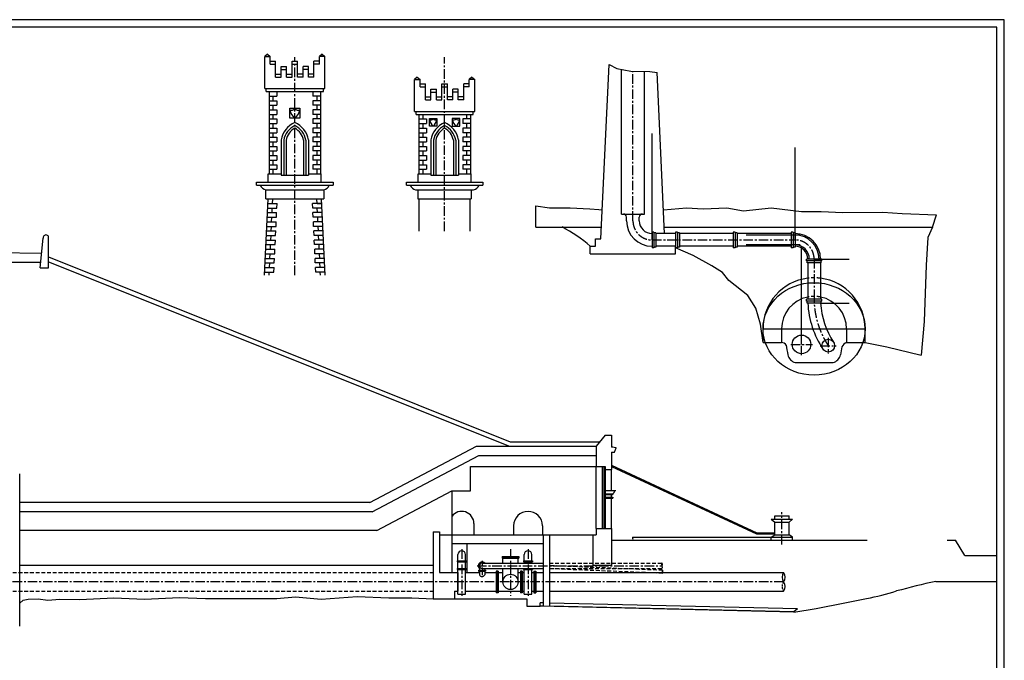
# Model space of a CAD drawing. Extents: x 0 to 143212, y -15822 to 84100.
# Tile 4 of 4: x 62062 to 126712, y 42050 to 84100. Entities that reach past the tile are written whole.
import ezdxf

# ---------------------------------------------------------------- set-up
doc = ezdxf.new("R2010")
doc.units = 0
doc.header["$LTSCALE"] = 500
for name, pattern in [('MITTE', [2, 1.25, -0.25, 0.25, -0.25]), ('MITTE2', [1.125, 0.75, -0.125, 0.125, -0.125]), ('VERDECKT', [0.375, 0.25, -0.125]), ('VERDECKTX2', [0.75, 0.5, -0.25])]:
    doc.linetypes.add(name, pattern=pattern)
for name, color, linetype in [('3DHilf', 4, 'CONTINUOUS'), ('3DXHilf', 3, 'CONTINUOUS'), ('MI25', 7, 'MITTE'), ('MI25K', 8, 'MITTE2'), ('RAHMENA', 7, 'CONTINUOUS'), ('RAHMENI', 4, 'CONTINUOUS'), ('VE25', 7, 'VERDECKTX2'), ('VE25K', 8, 'VERDECKT'), ('VE50', 1, 'VERDECKTX2'), ('VO25', 7, 'CONTINUOUS'), ('VO35', 2, 'CONTINUOUS'), ('VO50', 1, 'CONTINUOUS')]:
    doc.layers.add(name, color=color, linetype=linetype)

msp = doc.modelspace()

# ---------------------------------------------------------------- linework, layer by layer
at = {"layer": '3DHilf'}
for p, q in [((103583, 69643), (103583, 76639)), ((112969, 69643), (112969, 75704)), ((114226, 68386), (116534, 68386)), ((114646, 65503), (116534, 65503))]:
    msp.add_line(p, q, dxfattribs=at)
at = {"layer": '3DXHilf'}
for p, q in [((113398, 62786), (113398, 69240)), ((110870, 63803), (117575, 63803))]:
    msp.add_line(p, q, dxfattribs=at)
msp.add_ellipse((114222, 63803), major_axis=(-3352, 0), ratio=0.904847, dxfattribs=at)
at = {"layer": 'MI25'}
for p, q in [((80126, 67334), (80126, 81651)), ((89964, 70226), (89964, 81651)), ((102326, 70900), (102326, 80727)), ((103583, 69643), (112969, 69643)), ((114226, 68386), (114226, 66144)), ((113398, 62077), (113398, 63496)), ((112689, 62786), (114108, 62786)), ((115151, 63222), (115151, 62183)), ((114632, 62703), (115671, 62703)), ((112112, 49649), (112112, 51779)), ((91089, 49335), (91089, 46292)), ((94289, 49335), (94289, 46292)), ((95439, 49335), (95439, 46292)), ((92095, 48254), (104239, 48254)), ((112220, 47194), (9119, 47194))]:
    msp.add_line(p, q, dxfattribs=at)
for centre, radius, start, end in [((103583, 70900), 1257, 180, 270), ((112969, 68386), 1257, 0, 90), ((119898, 65823), 5680, 176.76294, 213.32536)]:
    msp.add_arc(centre, radius, start, end, dxfattribs=at)
at = {"layer": 'MI25K'}
msp.add_line((92420, 48579), (92420, 47479), dxfattribs=at)
at = {"layer": 'RAHMENA'}
for p, q in [((126712, 84100), (0, 84100)), ((126712, 0), (126712, 84100))]:
    msp.add_line(p, q, dxfattribs=at)
at = {"layer": 'RAHMENI'}
for p, q in [((126212, 83600), (2500, 83600)), ((126212, 500), (126212, 83600))]:
    msp.add_line(p, q, dxfattribs=at)
at = {"layer": 'VE25'}
for p, q in [((96839, 48429), (104239, 48429)), ((104275, 47957), (96839, 48263)), ((96839, 48079), (104239, 48079)), ((104267, 47757), (96839, 48062)), ((60862, 47804), (89220, 47804)), ((60862, 46585), (89220, 46585))]:
    msp.add_line(p, q, dxfattribs=at)
at = {"layer": 'VE25K'}
for centre, radius, start, end in [((104360, 48341), 149, 144.06558, 215.93442), ((104118, 48341), 149, 324.06558, 35.93442), ((104118, 48166), 149, 324.06558, 35.93442), ((104342, 47904), 85.2, 141.71108, 213.57992), ((104200, 47810), 85.2, 321.71108, 33.57992), ((104204, 47910), 85.2, 321.71108, 33.57992), ((112640, 46890), 519, 144.06558, 215.93442)]:
    msp.add_arc(centre, radius, start, end, dxfattribs=at)
at = {"layer": 'VE50'}
for radius, start, end in [(3352, 82.70975, 97.1514), (2134, 78.56424, 101.21626)]:
    msp.add_arc((114222, 63803), radius, start, end, dxfattribs=at)
at = {"layer": 'VO25'}
for p, q in [((78330, 81834), (78151, 81684)), ((78151, 81684), (78510, 81684)), ((78151, 79584), (78151, 81684)), ((78330, 81834), (78510, 81684)), ((78510, 81184), (78510, 81684)), ((81921, 81834), (81742, 81684)), ((81742, 81184), (81742, 81684)), ((82101, 81684), (81742, 81684)), ((81921, 81834), (82101, 81684)), ((82101, 79584), (82101, 81684)), ((78510, 81384), (78869, 81384)), ((78510, 81184), (78869, 81184)), ((78869, 80334), (78869, 81384)), ((79228, 80334), (79228, 81034)), ((79228, 81034), (79587, 81034)), ((79228, 80834), (79587, 80834)), ((79587, 80334), (79587, 81034)), ((79946, 81384), (80305, 81384)), ((79946, 80334), (79946, 81384)), ((79946, 81184), (80305, 81184)), ((80305, 80334), (80305, 81384)), ((81024, 81034), (80665, 81034)), ((80665, 80334), (80665, 81034)), ((81024, 80834), (80665, 80834)), ((81024, 80334), (81024, 81034)), ((81742, 81384), (81383, 81384)), ((81383, 80334), (81383, 81384)), ((81742, 81184), (81383, 81184)), ((78869, 80534), (79228, 80534)), ((78869, 80334), (79228, 80334)), ((79587, 80534), (79946, 80534)), ((79587, 80334), (79946, 80334)), ((80665, 80534), (80305, 80534)), ((80665, 80334), (80305, 80334)), ((81383, 80534), (81024, 80534)), ((81383, 80334), (81024, 80334)), ((88168, 80334), (87989, 80184)), ((87989, 80184), (88348, 80184)), ((87989, 78084), (87989, 80184)), ((88168, 80334), (88348, 80184)), ((88348, 79684), (88348, 80184)), ((91759, 80334), (91580, 80184)), ((91580, 79684), (91580, 80184)), ((91939, 80184), (91580, 80184)), ((91759, 80334), (91939, 80184)), ((91939, 78084), (91939, 80184)), ((78151, 79584), (82101, 79584)), ((78251, 79384), (78251, 79584)), ((82001, 79384), (82001, 79584)), ((88348, 79884), (88707, 79884)), ((88348, 79684), (88707, 79684)), ((88707, 78834), (88707, 79884)), ((89066, 78834), (89066, 79534)), ((89066, 79534), (89425, 79534)), ((89425, 78834), (89425, 79534)), ((89784, 79884), (90143, 79884)), ((89784, 78834), (89784, 79884)), ((89784, 79684), (90143, 79684)), ((90143, 78834), (90143, 79884)), ((90861, 79534), (90502, 79534)), ((90502, 78834), (90502, 79534)), ((90861, 78834), (90861, 79534)), ((91580, 79884), (91221, 79884)), ((91221, 78834), (91221, 79884)), ((91580, 79684), (91221, 79684)), ((78251, 79384), (82001, 79384)), ((78437, 79384), (78437, 73984)), ((78437, 79084), (78937, 79084)), ((78687, 79084), (78687, 78784)), ((78937, 79384), (78937, 79084)), ((81315, 79384), (81315, 79084)), ((81815, 79084), (81315, 79084)), ((81565, 79084), (81565, 78784)), ((81815, 79384), (81815, 73984)), ((88707, 79034), (89066, 79034)), ((89066, 79334), (89425, 79334)), ((89425, 79034), (89784, 79034)), ((90502, 79034), (90143, 79034)), ((90861, 79334), (90502, 79334)), ((91221, 79034), (90861, 79034)), ((78437, 78784), (78937, 78784)), ((78437, 78484), (78937, 78484)), ((78437, 78484), (78937, 78484)), ((78687, 78484), (78687, 78184)), ((78937, 78784), (78937, 78484)), ((79801, 78284), (80451, 78284)), ((79801, 77634), (79801, 78284)), ((80451, 78284), (80451, 77634)), ((81815, 78784), (81315, 78784)), ((81315, 78784), (81315, 78484)), ((81815, 78484), (81315, 78484)), ((81815, 78484), (81315, 78484)), ((81565, 78484), (81565, 78184)), ((88707, 78834), (89066, 78834)), ((89425, 78834), (89784, 78834)), ((90502, 78834), (90143, 78834)), ((91221, 78834), (90861, 78834)), ((78437, 78184), (78937, 78184)), ((78437, 77884), (78937, 77884)), ((78437, 77584), (78937, 77584)), ((78687, 77884), (78687, 77584)), ((78937, 78184), (78937, 77884)), ((78937, 77584), (78937, 77284)), ((80451, 77634), (79801, 77634)), ((81815, 78184), (81315, 78184)), ((81315, 78184), (81315, 77884)), ((81815, 77884), (81315, 77884)), ((81815, 77584), (81315, 77584)), ((81315, 77584), (81315, 77284)), ((81565, 77884), (81565, 77584)), ((87989, 78084), (91939, 78084)), ((88089, 77884), (88089, 78084)), ((88089, 77884), (91839, 77884)), ((88275, 77884), (88275, 73984)), ((88275, 77584), (88775, 77584)), ((88525, 77884), (88525, 77584)), ((88775, 77584), (88775, 77284)), ((88960, 77622), (89460, 77622)), ((88960, 77122), (88960, 77622)), ((89460, 77622), (89460, 77122)), ((90967, 77622), (90467, 77622)), ((90467, 77622), (90467, 77122)), ((90967, 77122), (90967, 77622)), ((91653, 77584), (91153, 77584)), ((91153, 77584), (91153, 77284)), ((91403, 77884), (91403, 77584)), ((91653, 77884), (91653, 73984)), ((91839, 77884), (91839, 78084)), ((78437, 77284), (78937, 77284)), ((78437, 76984), (78937, 76984)), ((78687, 77284), (78687, 76984)), ((78937, 76984), (78937, 76684)), ((81815, 77284), (81315, 77284)), ((81815, 76984), (81315, 76984)), ((81315, 76984), (81315, 76684)), ((81565, 77284), (81565, 76984)), ((88275, 77284), (88775, 77284)), ((88275, 76984), (88775, 76984)), ((88525, 77284), (88525, 76984)), ((88775, 76984), (88775, 76684)), ((89460, 77122), (88960, 77122)), ((90467, 77122), (90967, 77122)), ((91653, 77284), (91153, 77284)), ((91653, 76984), (91153, 76984)), ((91153, 76984), (91153, 76684)), ((91403, 77284), (91403, 76984)), ((78437, 76684), (78937, 76684)), ((78437, 76384), (78937, 76384)), ((78687, 76684), (78687, 76384)), ((78937, 76384), (78937, 76084)), ((81815, 76684), (81315, 76684)), ((81815, 76384), (81315, 76384)), ((81315, 76384), (81315, 76084)), ((81565, 76684), (81565, 76384)), ((88275, 76684), (88775, 76684)), ((88275, 76384), (88775, 76384)), ((88525, 76684), (88525, 76384)), ((88775, 76384), (88775, 76084)), ((91653, 76684), (91153, 76684)), ((91653, 76384), (91153, 76384)), ((91153, 76384), (91153, 76084)), ((91403, 76684), (91403, 76384)), ((78437, 76084), (78937, 76084)), ((78437, 75784), (78937, 75784)), ((78687, 76084), (78687, 75784)), ((78937, 75784), (78937, 75484)), ((79226, 76212), (79226, 73884)), ((79401, 76197), (79401, 73884)), ((79551, 76184), (79551, 73884)), ((80701, 76184), (80701, 73884)), ((80851, 76197), (80851, 73884)), ((81026, 76212), (81026, 73884)), ((81815, 76084), (81315, 76084)), ((81815, 75784), (81315, 75784)), ((81315, 75784), (81315, 75484)), ((81565, 76084), (81565, 75784)), ((88275, 76084), (88775, 76084)), ((88275, 75784), (88775, 75784)), ((88525, 76084), (88525, 75784)), ((88775, 75784), (88775, 75484)), ((89064, 76212), (89064, 73884)), ((89239, 76197), (89239, 73884)), ((89389, 76184), (89389, 73884)), ((90539, 76184), (90539, 73884)), ((90689, 76197), (90689, 73884)), ((90864, 76212), (90864, 73884)), ((91653, 76084), (91153, 76084)), ((91653, 75784), (91153, 75784)), ((91153, 75784), (91153, 75484)), ((91403, 76084), (91403, 75784)), ((78437, 75484), (78937, 75484)), ((78437, 75184), (78937, 75184)), ((78687, 75484), (78687, 75184)), ((78937, 75184), (78937, 74884)), ((81815, 75484), (81315, 75484)), ((81815, 75184), (81315, 75184)), ((81315, 75184), (81315, 74884)), ((81565, 75484), (81565, 75184)), ((88275, 75484), (88775, 75484)), ((88275, 75184), (88775, 75184)), ((88525, 75484), (88525, 75184)), ((88775, 75184), (88775, 74884)), ((91653, 75484), (91153, 75484)), ((91653, 75184), (91153, 75184)), ((91153, 75184), (91153, 74884)), ((91403, 75484), (91403, 75184)), ((78437, 74884), (78937, 74884)), ((78437, 74584), (78937, 74584)), ((78687, 74884), (78687, 74584)), ((78937, 74584), (78937, 74284)), ((81815, 74884), (81315, 74884)), ((81815, 74584), (81315, 74584)), ((81315, 74584), (81315, 74284)), ((81565, 74884), (81565, 74584)), ((88275, 74884), (88775, 74884)), ((88275, 74584), (88775, 74584)), ((88525, 74884), (88525, 74584)), ((88775, 74584), (88775, 74284)), ((91653, 74884), (91153, 74884)), ((91653, 74584), (91153, 74584)), ((91153, 74584), (91153, 74284)), ((91403, 74884), (91403, 74584)), ((78386, 73984), (79226, 73984)), ((78386, 73434), (78386, 73984)), ((78437, 74284), (78937, 74284)), ((78687, 74284), (78687, 73984)), ((79226, 73884), (81026, 73884)), ((81026, 73984), (81866, 73984)), ((81815, 74284), (81315, 74284)), ((81565, 74284), (81565, 73984)), ((81866, 73434), (81866, 73984)), ((88224, 73984), (89064, 73984)), ((88224, 73434), (88224, 73984)), ((88275, 74284), (88775, 74284)), ((88525, 74284), (88525, 73984)), ((89064, 73884), (90864, 73884)), ((90864, 73984), (91704, 73984)), ((91653, 74284), (91153, 74284)), ((91403, 74284), (91403, 73984)), ((91704, 73434), (91704, 73984)), ((77611, 73434), (82640, 73434)), ((77611, 73234), (77611, 73434)), ((77611, 73234), (82640, 73234)), ((82640, 73434), (82640, 73234)), ((87449, 73434), (92478, 73434)), ((87449, 73234), (87449, 73434)), ((87449, 73234), (92478, 73234)), ((92478, 73434), (92478, 73234)), ((78221, 72934), (82031, 72934)), ((78221, 72334), (78221, 72934)), ((82031, 72934), (82031, 72334)), ((88059, 72934), (91869, 72934)), ((88214, 72934), (88214, 72334)), ((91714, 72934), (91714, 72334)), ((78141, 67334), (78376, 72334)), ((78221, 72334), (82031, 72334)), ((78362, 72034), (78662, 72034)), ((78362, 72034), (78963, 72034)), ((78662, 72034), (78676, 72320)), ((78948, 71734), (78963, 72034)), ((81890, 72034), (81289, 72034)), ((81303, 71734), (81289, 72034)), ((81590, 72034), (81576, 72320)), ((81590, 72034), (81576, 72320)), ((81590, 72034), (81890, 72034)), ((81890, 72034), (81590, 72034)), ((82110, 67334), (81876, 72334)), ((88214, 72334), (91714, 72334)), ((88287, 70226), (88287, 72334)), ((91640, 70226), (91640, 72334)), ((78320, 71134), (78920, 71134)), ((78334, 71434), (78934, 71434)), ((78348, 71734), (78948, 71734)), ((78606, 70834), (78620, 71134)), ((78634, 71434), (78648, 71734)), ((78920, 71134), (78934, 71434)), ((81904, 71734), (81303, 71734)), ((81918, 71434), (81317, 71434)), ((81332, 71134), (81317, 71434)), ((81932, 71134), (81332, 71134)), ((81618, 71434), (81604, 71734)), ((81646, 70834), (81632, 71134)), ((78292, 70534), (78892, 70534)), ((78306, 70834), (78906, 70834)), ((78578, 70234), (78592, 70534)), ((78892, 70534), (78906, 70834)), ((81946, 70834), (81346, 70834)), ((81360, 70534), (81346, 70834)), ((81960, 70534), (81360, 70534)), ((81674, 70234), (81660, 70534)), ((78263, 69934), (78864, 69934)), ((78277, 70234), (78878, 70234)), ((78550, 69634), (78564, 69934)), ((78864, 69934), (78878, 70234)), ((81974, 70234), (81374, 70234)), ((81388, 69934), (81374, 70234)), ((81988, 69934), (81388, 69934)), ((81702, 69634), (81688, 69934)), ((63412, 67819), (63612, 69765)), ((63962, 67819), (63962, 69765)), ((78235, 69334), (78836, 69334)), ((78249, 69634), (78850, 69634)), ((78521, 69034), (78536, 69334)), ((78836, 69334), (78850, 69634)), ((82003, 69634), (81402, 69634)), ((81416, 69334), (81402, 69634)), ((82017, 69334), (81416, 69334)), ((81730, 69034), (81716, 69334)), ((63507, 68749), (59706, 68799)), ((78207, 68734), (78808, 68734)), ((78221, 69034), (78822, 69034)), ((78493, 68434), (78507, 68734)), ((78808, 68734), (78822, 69034)), ((82031, 69034), (81430, 69034)), ((81444, 68734), (81430, 69034)), ((82045, 68734), (81444, 68734)), ((81759, 68434), (81744, 68734)), ((55849, 68194), (63450, 68194)), ((63962, 68525), (94271, 56401)), ((63962, 68196), (94212, 56096)), ((78179, 68134), (78780, 68134)), ((78193, 68434), (78794, 68434)), ((78465, 67834), (78479, 68134)), ((78780, 68134), (78794, 68434)), ((82059, 68434), (81458, 68434)), ((81472, 68134), (81458, 68434)), ((82073, 68134), (81472, 68134)), ((81787, 67834), (81773, 68134)), ((63412, 67819), (63962, 67819)), ((78151, 67534), (78751, 67534)), ((78165, 67834), (78766, 67834)), ((78442, 67334), (78451, 67534)), ((78751, 67534), (78766, 67834)), ((82087, 67834), (81486, 67834)), ((81500, 67534), (81486, 67834)), ((82101, 67534), (81500, 67534)), ((81810, 67334), (81801, 67534)), ((94271, 56401), (100164, 56401)), ((99912, 50694), (99912, 54775)), ((100312, 54775), (100312, 50694)), ((100412, 54775), (100412, 50694)), ((100512, 54575), (100512, 50694)), ((100912, 54864), (110454, 50425)), ((100912, 54775), (110437, 50345)), ((100912, 53200), (100912, 54575)), ((90439, 53175), (90439, 50275)), ((100512, 53200), (101212, 53200)), ((100512, 52975), (101012, 52975)), ((100512, 52925), (101012, 52925)), ((100512, 52750), (101012, 52750)), ((100512, 52700), (101012, 52700)), ((100912, 52750), (100912, 52925)), ((100912, 50694), (100912, 52700)), ((101012, 52975), (101012, 52925)), ((101012, 52750), (101012, 52700)), ((111412, 51325), (112812, 51325)), ((111412, 51325), (111637, 51125)), ((111637, 51525), (112587, 51525)), ((111637, 51525), (112587, 51525)), ((111637, 51325), (111637, 51525)), ((111637, 50275), (111637, 51125)), ((111637, 51125), (112587, 51125)), ((112587, 51325), (112587, 51525)), ((112587, 51125), (112812, 51325)), ((112587, 50275), (112587, 51125)), ((91889, 51025), (91889, 50275)), ((94489, 50875), (94489, 50275)), ((96389, 50875), (96389, 50275)), ((102312, 50125), (111412, 50125)), ((110437, 50345), (111637, 50345)), ((110454, 50425), (111637, 50425)), ((111412, 50125), (111637, 50275)), ((111412, 49925), (111412, 50125)), ((111412, 50125), (112812, 50125)), ((111637, 50275), (112587, 50275)), ((112812, 50125), (112587, 50275)), ((112812, 49925), (112812, 50125)), ((90439, 49725), (90439, 47804)), ((91414, 49725), (91414, 47804)), ((90789, 48569), (91389, 48569)), ((90789, 48569), (90789, 48519)), ((90789, 48519), (91389, 48519)), ((90839, 48569), (90839, 48994)), ((90839, 48069), (90839, 48519)), ((91339, 48569), (91339, 48994)), ((91339, 48069), (91339, 48519)), ((91389, 48569), (91389, 48519)), ((93739, 48854), (93739, 48754)), ((93739, 48854), (94839, 48854)), ((93739, 48804), (94839, 48804)), ((93739, 48754), (94839, 48754)), ((93789, 48429), (93789, 48754)), ((94789, 48429), (94789, 48754)), ((94839, 48854), (94839, 48754)), ((95139, 48569), (95739, 48569)), ((95139, 48569), (95139, 48519)), ((95139, 48519), (95739, 48519)), ((95189, 48569), (95189, 48994)), ((95189, 48429), (95189, 48519)), ((95689, 48569), (95689, 48994)), ((95689, 48429), (95689, 48519)), ((95739, 48569), (95739, 48519)), ((89220, 48275), (62062, 48275)), ((90789, 48069), (91389, 48069)), ((90789, 48069), (90789, 48019)), ((90789, 48019), (91389, 48019)), ((90839, 46394), (90839, 48019)), ((91339, 46394), (91339, 48019)), ((91389, 48069), (91389, 48019)), ((92195, 47961), (92195, 47911)), ((92195, 47961), (92645, 47961)), ((92195, 47911), (92645, 47911)), ((92245, 48254), (92245, 47961)), ((92245, 47911), (92245, 47654)), ((92420, 48429), (96439, 48429)), ((92420, 48079), (96439, 48079)), ((92595, 48079), (92595, 47961)), ((92595, 47911), (92595, 47654)), ((92645, 47961), (92645, 47911)), ((93350, 47904), (93350, 46485)), ((93475, 47904), (93350, 47904)), ((93413, 47904), (93413, 46485)), ((93475, 47904), (93475, 46485)), ((93789, 47194), (93789, 48079)), ((94789, 47194), (94789, 48079)), ((95062, 47904), (94937, 47904)), ((94937, 47904), (94937, 46485)), ((94999, 47904), (94999, 46485)), ((95062, 47904), (95062, 46485)), ((95139, 48069), (95139, 48019)), ((95139, 48069), (95739, 48069)), ((95139, 48019), (95739, 48019)), ((95189, 48069), (95189, 48079)), ((95189, 46394), (95189, 48019)), ((95689, 48069), (95689, 48079)), ((95689, 46394), (95689, 48019)), ((95739, 48069), (95739, 48019)), ((95816, 47904), (95816, 46485)), ((95816, 47904), (95941, 47904)), ((95878, 47904), (95878, 46485)), ((95941, 47904), (95941, 46485)), ((90820, 47804), (90839, 47804)), ((91339, 47804), (92245, 47804)), ((92595, 47804), (93350, 47804)), ((93475, 47804), (93789, 47804)), ((94789, 47804), (94937, 47804)), ((95062, 47804), (95189, 47804)), ((95689, 47804), (95816, 47804)), ((95941, 47804), (96439, 47804)), ((96839, 47804), (112220, 47804)), ((90820, 46585), (90839, 46585)), ((91339, 46585), (93350, 46585)), ((93475, 46585), (94937, 46585)), ((95062, 46585), (95189, 46585)), ((95689, 46585), (95816, 46585)), ((95941, 46585), (96439, 46585)), ((96839, 46585), (112220, 46585)), ((90839, 46394), (91339, 46394)), ((93475, 46485), (93350, 46485)), ((95062, 46485), (94937, 46485)), ((95189, 46394), (95689, 46394)), ((95816, 46485), (95941, 46485)), ((96236, 45619), (96239, 45819)), ((96439, 45614), (96236, 45619)), ((96439, 45814), (96239, 45819)), ((113139, 45419), (96839, 45805)), ((112899, 45225), (96839, 45605)), ((113139, 45419), (112899, 45225))]:
    msp.add_line(p, q, dxfattribs=at)
msp.add_circle((94289, 47194), 500, dxfattribs=at)
for centre, radius, start, end in [((79901, 78490), 326, 252.18682, 313.59367), ((80351, 78490), 326, 226.40633, 287.81318), ((80677, 78332), 890, 189.93117, 231.70513), ((79575, 78332), 890, 308.29487, 350.06883), ((89037, 77780), 251, 252.18682, 313.59367), ((89383, 77780), 251, 226.40633, 287.81318), ((90544, 77780), 251, 252.18682, 313.59367), ((90891, 77780), 251, 226.40633, 287.81318), ((80686, 75974), 1480, 112.26014, 170.76778), ((80686, 75974), 1305, 115.44363, 170.16666), ((80686, 75974), 1155, 119.04083, 169.54579), ((79565, 75974), 1480, 9.23222, 67.73986), ((79565, 75974), 1305, 9.83334, 64.55637), ((79565, 75974), 1155, 10.45421, 60.95917), ((89634, 77659), 684, 189.93117, 231.70513), ((90524, 75974), 1480, 112.26014, 170.76778), ((88786, 77659), 684, 308.29487, 350.06883), ((90524, 75974), 1305, 115.44363, 170.16666), ((90524, 75974), 1155, 119.04083, 169.54579), ((89403, 75974), 1480, 9.23222, 67.73986), ((89403, 75974), 1305, 9.83334, 64.55637), ((89403, 75974), 1155, 10.45421, 60.95917), ((91141, 77659), 684, 189.93117, 231.70513), ((90293, 77659), 684, 308.29487, 350.06883), ((78346, 73449), 530, 203.9173, 256.39322), ((81906, 73449), 530, 283.60678, 336.0827), ((88183, 73449), 530, 203.9173, 256.39322), ((91744, 73449), 530, 283.60678, 336.0827), ((63787, 69792), 177, 351.20259, 188.79741), ((100883, 53168), 232, 303.92958, 8.14544), ((91089, 51025), 800, 0, 144.34091), ((95439, 50875), 950, 0, 180), ((102381, 50075), 85.2, 144.06558, 215.93442), ((102381, 49975), 85.2, 144.06558, 215.93442), ((102243, 50075), 85.2, 324.06558, 35.93442), ((91089, 48994), 250, 0, 180), ((95439, 48994), 250, 0, 180), ((92420, 48254), 250, 44.427, 225.573), ((92420, 48254), 175, 90, 270), ((92420, 47757), 203, 210.51024, 329.48976), ((112640, 47499), 519, 144.06558, 215.93442), ((111799, 47499), 519, 324.06558, 35.93442), ((111799, 46890), 519, 324.06558, 35.93442)]:
    msp.add_arc(centre, radius, start, end, dxfattribs=at)
at = {"layer": 'VO35'}
for p, q in [((101566, 71343), (101566, 80849)), ((103086, 71343), (103086, 80707)), ((95962, 71892), (96843, 71754)), ((95962, 70492), (95962, 71892)), ((96843, 71754), (98202, 71754)), ((98202, 71754), (99492, 71684)), ((99492, 71684), (100084, 71649)), ((100084, 71649), (100315, 71615)), ((101566, 71343), (103086, 71343)), ((101907, 70900), (101907, 71143)), ((102745, 70900), (102745, 71143)), ((104338, 71611), (105834, 71754)), ((105834, 71754), (106949, 71684)), ((106949, 71684), (108482, 71754)), ((108482, 71754), (109597, 71545)), ((109597, 71545), (111409, 71754)), ((111409, 71754), (113395, 71510)), ((113395, 71510), (114685, 71510)), ((114685, 71510), (116113, 71440)), ((116113, 71440), (118727, 71475)), ((118727, 71475), (120016, 71370)), ((120016, 71370), (122252, 71282)), ((121990, 70492), (122252, 71282)), ((95962, 70492), (97680, 70492)), ((97680, 70492), (100262, 70492)), ((104390, 70492), (121990, 70492)), ((121990, 70492), (121689, 69803)), ((103708, 70153), (103583, 70153)), ((103583, 70153), (103583, 69134)), ((103708, 70153), (103708, 69134)), ((103833, 70107), (103708, 70107)), ((103833, 70107), (103833, 69179)), ((105129, 70062), (103833, 70062)), ((105254, 70153), (105129, 70153)), ((105129, 70153), (105129, 69134)), ((105254, 70153), (105254, 69134)), ((105379, 70107), (105254, 70107)), ((105379, 70107), (105379, 69179)), ((108919, 70062), (105379, 70062)), ((109044, 70153), (108919, 70153)), ((108919, 70153), (108919, 69134)), ((109044, 70153), (109044, 69134)), ((109169, 70107), (109044, 70107)), ((109169, 70107), (109169, 69179)), ((112719, 70062), (109169, 70062)), ((113318, 69962), (109768, 69962)), ((112844, 70153), (112719, 70153)), ((112719, 70153), (112719, 69134)), ((112844, 70153), (112844, 69134)), ((112969, 70107), (112844, 70107)), ((112969, 70107), (112969, 69179)), ((103833, 69179), (103708, 69179)), ((105129, 69224), (103833, 69224)), ((105379, 69179), (105254, 69179)), ((108919, 69224), (105379, 69224)), ((109169, 69179), (109044, 69179)), ((112719, 69224), (109169, 69224)), ((113318, 69324), (109768, 69324)), ((112969, 69179), (112844, 69179)), ((121689, 69803), (121584, 67992)), ((103708, 69134), (103583, 69134)), ((106289, 68629), (105126, 69135)), ((105254, 69134), (105129, 69134)), ((107511, 67933), (106289, 68629)), ((109044, 69134), (108919, 69134)), ((112844, 69134), (112719, 69134)), ((108203, 67504), (107511, 67933)), ((113717, 68261), (113717, 68386)), ((114736, 68386), (113717, 68386)), ((114736, 68261), (113717, 68261)), ((113762, 68136), (113762, 68261)), ((114690, 68136), (113762, 68136)), ((113807, 68136), (113807, 65753)), ((114645, 68136), (114645, 65753)), ((114690, 68136), (114690, 68261)), ((114736, 68261), (114736, 68386)), ((121584, 67992), (121445, 64300)), ((108621, 66982), (108203, 67504)), ((109876, 66006), (108621, 66982)), ((110399, 65170), (109876, 66006)), ((113717, 65628), (113717, 65753)), ((114736, 65753), (113717, 65753)), ((114736, 65628), (113717, 65628)), ((113762, 65503), (113762, 65628)), ((114690, 65503), (113762, 65503)), ((113807, 65503), (113807, 65491)), ((114690, 65503), (114690, 65628)), ((114736, 65628), (114736, 65753)), ((110712, 64125), (110399, 65170)), ((110870, 62903), (110712, 64125)), ((121445, 64300), (121255, 62081)), ((110870, 62903), (112089, 62903)), ((116356, 62903), (117575, 62903)), ((117575, 62903), (119006, 62628)), ((119006, 62628), (121255, 62081)), ((112976, 61603), (115476, 61603)), ((85059, 52404), (92055, 56096)), ((92055, 56096), (99912, 56096)), ((85059, 52404), (62062, 52404)), ((89220, 50475), (89220, 46094)), ((89220, 50475), (89620, 50475)), ((89620, 50475), (89620, 47804)), ((89620, 50275), (99712, 50275)), ((90439, 50275), (90439, 49725)), ((96439, 50275), (96439, 45594)), ((96839, 50275), (96839, 45594)), ((100912, 49925), (117712, 49925)), ((122962, 49925), (123512, 49925)), ((124112, 48925), (123512, 49925)), ((90439, 49725), (96439, 49725)), ((124112, 48925), (126212, 48925)), ((89620, 47804), (90820, 47804)), ((90820, 47804), (90820, 46585)), ((90620, 46585), (90620, 46094)), ((90620, 46585), (90820, 46585))]:
    msp.add_line(p, q, dxfattribs=at)
for centre, radius in [((113398, 62786), 610), ((115151, 62703), 420)]:
    msp.add_circle(centre, radius, dxfattribs=at)
for centre, radius, start, end in [((101707, 71143), 200, 360, 90), ((102945, 71143), 200, 90, 180), ((93142, 61907), 9711, 48.89556, 62.14255), ((103583, 70900), 1676, 180, 270), ((103583, 70900), 838, 180, 270), ((112969, 68386), 1676, 0, 90), ((112969, 68386), 1576, 0, 90), ((112969, 68386), 938, 0, 90), ((112969, 68386), 838, 0, 90), ((119898, 65823), 6099, 183.12386, 213.32536), ((119898, 65823), 5261, 183.49515, 213.32536), ((112108, 62590), 314, 27.17837, 93.46488), ((125705, 64860), 13487, 189.07535, 191.77436), ((116443, 62504), 408, 102.28645, 162.62986), ((113122, 62215), 630, 189.79851, 256.59971), ((115330, 62215), 630, 283.40029, 350.20149), ((198778, 46037), 84372, 168.66087, 169.01909)]:
    msp.add_arc(centre, radius, start, end, dxfattribs=at)
at = {"layer": 'VO50'}
for p, q in [((100226, 69724), (100763, 81166)), ((100763, 81166), (101262, 80907)), ((101262, 80907), (102192, 80731)), ((102192, 80731), (103439, 80698)), ((103439, 80698), (103914, 80643)), ((104410, 70062), (103914, 80643)), ((99526, 69224), (99876, 69224)), ((99526, 68724), (99526, 69224)), ((99876, 69224), (99876, 69724)), ((99876, 69724), (100226, 69724)), ((105126, 69135), (105126, 69224)), ((99526, 68724), (105126, 68724)), ((105126, 68724), (105126, 69135)), ((110870, 62903), (110870, 63803)), ((112089, 63803), (112089, 62903)), ((116356, 63803), (116356, 62903)), ((117575, 62903), (117575, 63803)), ((100512, 56821), (99912, 56096)), ((100512, 56821), (100912, 56821)), ((100912, 56821), (100912, 56046)), ((99912, 56096), (99912, 54775)), ((100912, 55721), (101112, 55721)), ((100912, 55721), (100912, 54575)), ((101112, 55721), (101135, 55776)), ((101135, 55776), (101157, 55830)), ((101157, 55830), (101189, 55891)), ((101189, 55891), (101226, 55973)), ((85210, 51794), (92206, 55486)), ((92206, 55486), (99912, 55486)), ((91658, 53175), (91658, 54775)), ((91658, 54775), (100512, 54775)), ((100512, 54775), (100512, 54575)), ((100512, 54575), (100912, 54575)), ((62062, 44294), (62062, 54294)), ((85512, 50575), (90439, 53175)), ((90439, 53175), (91658, 53175)), ((85210, 51794), (62062, 51794)), ((85512, 50575), (62062, 50575)), ((99912, 50694), (99912, 50275)), ((99912, 50694), (100912, 50694)), ((100912, 50694), (100912, 48294)), ((99712, 48294), (99712, 50275)), ((99712, 50275), (99912, 50275)), ((99712, 48294), (100912, 48294)), ((122212, 47225), (126212, 47225)), ((62062, 45794), (62287, 45994)), ((62287, 45994), (62614, 46059)), ((62614, 46059), (63266, 46094)), ((63266, 46094), (63920, 46005)), ((63920, 46005), (64695, 46072)), ((64695, 46072), (66010, 46039)), ((66010, 46039), (68234, 46140)), ((68234, 46140), (70257, 46072)), ((70257, 46072), (72549, 46173)), ((72549, 46173), (74268, 46106)), ((74268, 46106), (75953, 46106)), ((75953, 46106), (78953, 46106)), ((78953, 46106), (80166, 46207)), ((80166, 46207), (81852, 46072)), ((81852, 46072), (84211, 46241)), ((84211, 46241), (86301, 46140)), ((86301, 46140), (87818, 46140)), ((87818, 46140), (89220, 46094)), ((89220, 46094), (95370, 46094)), ((95370, 46094), (95370, 45594)), ((116244, 45830), (117668, 46101)), ((95370, 45594), (96236, 45594)), ((112898, 45200), (96236, 45594)), ((112898, 45200), (114356, 45444)), ((114356, 45444), (116244, 45830))]:
    msp.add_line(p, q, dxfattribs=at)
for centre, radius, start, end in [((114222, 63803), 3352, 97.1514, 180), ((114222, 63803), 3352, 0, 82.70975), ((114222, 63803), 2134, 101.21626, 180), ((114222, 63803), 2134, 0, 78.56424), ((100936, 55436), 611, 58.43324, 92.22646), ((133189, -3561), 51959, 102.19671, 105.11582), ((114004, 64704), 18960, 281.14159, 287.29233)]:
    msp.add_arc(centre, radius, start, end, dxfattribs=at)

doc.saveas('drawing.dxf')
